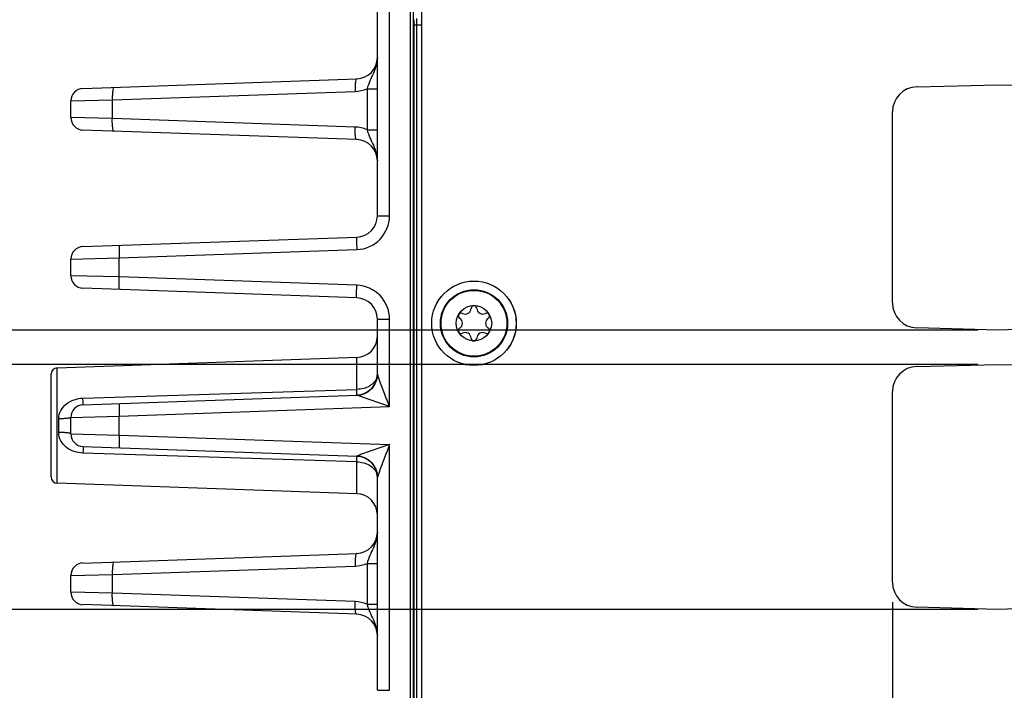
# Model space of a CAD drawing. Header units: inches. Extents: x 0 to 34, y 0 to 22.
# Tile 102 of 179: x 11.4 to 14.5, y 9.7 to 11.8. Entities that reach past the tile are written whole.
import ezdxf

# ---------------------------------------------------------------- set-up
doc = ezdxf.new("R2010")
doc.units = ezdxf.units.IN
doc.header["$LTSCALE"] = 1.87
doc.header["$MEASUREMENT"] = 0
doc.layers.get('0').update_dxf_attribs({"linetype": 'CONTINUOUS'})
doc.layers.add('COSMETIC', color=7, linetype='CONTINUOUS')
doc.layers.add('DIMENSIONS', color=7, linetype='CONTINUOUS')
doc.styles.get("Standard").update_dxf_attribs({"font": 'txt', "width": 0.8})
doc.dimstyles.new('DIMSTYLE_1', dxfattribs={"dimtxt": 0.125, "dimasz": 0.18, "dimexe": 0.125, "dimexo": 0.0625, "dimgap": 0.0625, "dimtad": 0, "dimtih": 1, "dimtoh": 1, "dimzin": 4, "dimdsep": 46, "dimtxsty": 'STANDARD', "dimblk": '_FILLED', "dimblk1": '_FILLED', "dimblk2": '_FILLED', "dimcen": 0.09, "dimadec": 0, "dimazin": 0, "dimtp": 0.001, "dimtm": 0.001, "dimtfac": 1, "dimtofl": 0, "dimtmove": 0, "dimatfit": 3, "dimldrblk": '_FILLED', "dimfxl": 1, "dimtolj": 1, "dimtzin": 4, "dimarcsym": 0})
doc.dimstyles.new('DIMSTYLE_2', dxfattribs={"dimtxt": 0.125, "dimasz": 0.18, "dimexe": 0.125, "dimexo": 0.0625, "dimgap": 0.0625, "dimtad": 0, "dimtih": 1, "dimtoh": 1, "dimzin": 4, "dimdsep": 46, "dimtxsty": 'STANDARD', "dimblk": '_FILLED', "dimblk1": '_FILLED', "dimblk2": '_FILLED', "dimcen": 0.09, "dimadec": 0, "dimazin": 0, "dimtp": 0.01, "dimtm": 0.01, "dimtfac": 1, "dimtofl": 0, "dimtmove": 0, "dimatfit": 3, "dimldrblk": '_FILLED', "dimfxl": 1, "dimtolj": 1, "dimtzin": 4, "dimarcsym": 0})

# ---------------------------------------------------------------- blocks, each defined once
blk = doc.blocks.new('_FILLED')
at = {"color": 0, "linetype": 'BYBLOCK'}
blk.add_solid([(0, 0), (-1, 0.174), (-1, -0.174)], dxfattribs=at)
blk = doc.blocks.new('*D6')
at = {"layer": 'DIMENSIONS', "color": 2, "linetype": 'CONTINUOUS'}
for p, q in [((14.1662, 10.006), (14.1662, 7.5811)), ((11.5917, 8.483), (11.5917, 7.5811)), ((11.5917, 7.7061), (12.254, 7.7061)), ((14.1662, 7.7061), (13.504, 7.7061))]:
    blk.add_line(p, q, dxfattribs=at)
at = {"layer": 'DIMENSIONS', "color": 2, "linetype": 'CONTINUOUS', "xscale": 0.18, "yscale": 0.18, "zscale": 0.18, "rotation": 180}
blk.add_blockref('_FILLED', (11.5917, 7.7061), dxfattribs=at)
at = {"layer": 'DIMENSIONS', "color": 2, "linetype": 'CONTINUOUS', "xscale": 0.18, "yscale": 0.18, "zscale": 0.18}
blk.add_blockref('_FILLED', (14.1662, 7.7061), dxfattribs=at)
at = {"layer": 'DIMENSIONS', "color": 2, "linetype": 'CONTINUOUS', "insert": (12.879, 7.7686), "char_height": 0.125, "width": 1.125, "attachment_point": 2, "line_spacing_factor": 0.9}
blk.add_mtext('2.57{\\Ftxt.shx;\\W1.000000;\\H0.125000; }[65.4]', dxfattribs=at)
blk = doc.blocks.new('*D7')
at = {"layer": 'DIMENSIONS', "color": 2, "linetype": 'CONTINUOUS'}
for p, q in [((14.1662, 10.006), (14.1662, 7.5811)), ((14.8274, 10.006), (14.8274, 7.5811)), ((14.1662, 7.7061), (13.8062, 7.7061)), ((14.8274, 7.7061), (15.3852, 7.7061))]:
    blk.add_line(p, q, dxfattribs=at)
at = {"layer": 'DIMENSIONS', "color": 2, "linetype": 'CONTINUOUS', "xscale": 0.18, "yscale": 0.18, "zscale": 0.18}
blk.add_blockref('_FILLED', (14.1662, 7.7061), dxfattribs=at)
at = {"layer": 'DIMENSIONS', "color": 2, "linetype": 'CONTINUOUS', "xscale": 0.18, "yscale": 0.18, "zscale": 0.18, "rotation": 180}
blk.add_blockref('_FILLED', (14.8274, 7.7061), dxfattribs=at)
at = {"layer": 'DIMENSIONS', "color": 2, "linetype": 'CONTINUOUS', "insert": (15.4477, 7.7686), "char_height": 0.125, "width": 1.025, "attachment_point": 1, "line_spacing_factor": 0.9}
blk.add_mtext('.66{\\Ftxt.shx;\\W1.000000;\\H0.125000; }[16.8]', dxfattribs=at)
blk = doc.blocks.new('*D8')
at = {"layer": 'DIMENSIONS', "color": 6, "linetype": 'CONTINUOUS'}
for p, q in [((14.4342, 9.9831), (10.6547, 9.9831)), ((10.7797, 9.9831), (10.7797, 9.3446)), ((10.7797, 8.4562), (10.7797, 9.0946)), ((12.6252, 8.4562), (10.6547, 8.4562))]:
    blk.add_line(p, q, dxfattribs=at)
at = {"layer": 'DIMENSIONS', "color": 6, "linetype": 'CONTINUOUS', "xscale": 0.18, "yscale": 0.18, "zscale": 0.18}
for p, rotation in [((10.7797, 9.9831), 90), ((10.7797, 8.4562), 270)]:
    blk.add_blockref('_FILLED', p, dxfattribs=dict(at, rotation=rotation))
at = {"layer": 'DIMENSIONS', "color": 6, "linetype": 'CONTINUOUS', "insert": (10.7797, 9.2821), "char_height": 0.125, "width": 1.125, "attachment_point": 2, "line_spacing_factor": 0.9}
blk.add_mtext('1.53{\\Ftxt.shx;\\W1.000000;\\H0.125000; }[38.8]', dxfattribs=at)
blk = doc.blocks.new('*D9')
at = {"layer": 'DIMENSIONS', "color": 2, "linetype": 'CONTINUOUS'}
for p, q in [((14.4342, 10.7514), (10.6547, 10.7514)), ((10.7797, 10.7514), (10.7797, 10.4923)), ((10.7797, 9.9831), (10.7797, 10.2423)), ((14.4342, 9.9831), (10.6547, 9.9831))]:
    blk.add_line(p, q, dxfattribs=at)
at = {"layer": 'DIMENSIONS', "color": 2, "linetype": 'CONTINUOUS', "xscale": 0.18, "yscale": 0.18, "zscale": 0.18}
for p, rotation in [((10.7797, 10.7514), 90), ((10.7797, 9.9831), 270)]:
    blk.add_blockref('_FILLED', p, dxfattribs=dict(at, rotation=rotation))
at = {"layer": 'DIMENSIONS', "color": 2, "linetype": 'CONTINUOUS', "insert": (10.7797, 10.4298), "char_height": 0.125, "width": 1.225, "attachment_point": 2, "line_spacing_factor": 0.9}
blk.add_mtext('2S.77{\\Ftxt.shx;\\W1.000000;\\H0.125000; }[19.5]', dxfattribs=at)
blk = doc.blocks.new('*D10')
at = {"layer": 'DIMENSIONS', "color": 2, "linetype": 'CONTINUOUS'}
for p, q in [((10.7797, 11.302), (10.6622, 11.302)), ((10.7797, 10.8591), (10.7797, 11.302)), ((14.4342, 10.8591), (10.6547, 10.8591)), ((14.4342, 10.7514), (10.6547, 10.7514)), ((10.7797, 10.7514), (10.7797, 10.3914))]:
    blk.add_line(p, q, dxfattribs=at)
at = {"layer": 'DIMENSIONS', "color": 2, "linetype": 'CONTINUOUS', "xscale": 0.18, "yscale": 0.18, "zscale": 0.18}
for p, rotation in [((10.7797, 10.8591), 270), ((10.7797, 10.7514), 90)]:
    blk.add_blockref('_FILLED', p, dxfattribs=dict(at, rotation=rotation))
at = {"layer": 'DIMENSIONS', "color": 2, "linetype": 'CONTINUOUS', "insert": (10.5997, 11.3645), "char_height": 0.125, "width": 0.925, "attachment_point": 3, "line_spacing_factor": 0.9}
blk.add_mtext('.11{\\Ftxt.shx;\\W1.000000;\\H0.125000; }[2.7]', dxfattribs=at)
blk = doc.blocks.new('*D21')
at = {"layer": 'DIMENSIONS', "color": 2, "linetype": 'CONTINUOUS'}
for p, q in [((14.4342, 9.9831), (10.6547, 9.9831)), ((10.7797, 9.9831), (10.7797, 9.3446)), ((10.7797, 8.4562), (10.7797, 9.0946)), ((12.6252, 8.4562), (10.6547, 8.4562))]:
    blk.add_line(p, q, dxfattribs=at)
at = {"layer": 'DIMENSIONS', "color": 2, "linetype": 'CONTINUOUS', "xscale": 0.18, "yscale": 0.18, "zscale": 0.18}
for p, rotation in [((10.7797, 9.9831), 90), ((10.7797, 8.4562), 270)]:
    blk.add_blockref('_FILLED', p, dxfattribs=dict(at, rotation=rotation))
at = {"layer": 'DIMENSIONS', "color": 2, "linetype": 'CONTINUOUS', "insert": (10.7797, 9.2821), "char_height": 0.125, "width": 1.125, "attachment_point": 2, "line_spacing_factor": 0.9}
blk.add_mtext('1.53{\\Ftxt.shx;\\W1.000000;\\H0.125000; }[38.8]', dxfattribs=at)
blk = doc.blocks.new('*D22')
at = {"layer": 'DIMENSIONS', "color": 2, "linetype": 'CONTINUOUS'}
for p, q in [((12.4108, 12.7546), (9.1547, 12.7546)), ((9.2797, 12.7546), (9.2797, 10.7304)), ((9.2797, 8.4562), (9.2797, 10.4804)), ((12.6252, 8.4562), (9.1547, 8.4562))]:
    blk.add_line(p, q, dxfattribs=at)
at = {"layer": 'DIMENSIONS', "color": 2, "linetype": 'CONTINUOUS', "xscale": 0.18, "yscale": 0.18, "zscale": 0.18}
for p, rotation in [((9.2797, 12.7546), 90), ((9.2797, 8.4562), 270)]:
    blk.add_blockref('_FILLED', p, dxfattribs=dict(at, rotation=rotation))
at = {"layer": 'DIMENSIONS', "color": 2, "linetype": 'CONTINUOUS', "insert": (9.2797, 10.6679), "char_height": 0.125, "width": 1.225, "attachment_point": 2, "line_spacing_factor": 0.9}
blk.add_mtext('4.30{\\Ftxt.shx;\\W1.000000;\\H0.125000; }[109.2]', dxfattribs=at)

msp = doc.modelspace()

# ---------------------------------------------------------------- linework, layer by layer
at = {"color": 7, "linetype": 'CONTINUOUS'}
for p, q in [((12.692, 9.2098), (12.692, 12.6628)), ((12.6547, 12.2797), (12.6547, 9.1942)), ((12.6649, 12.2789), (12.6649, 9.195)), ((12.5524, 11.2176), (12.5524, 11.8854)), ((12.5904, 11.2176), (12.5904, 11.8854)), ((12.6666, 11.8164), (12.6666, 9.2007)), ((12.6666, 11.8164), (12.6744, 11.8164)), ((12.6744, 11.8164), (12.6744, 9.2015)), ((12.6744, 11.8164), (12.692, 11.8164)), ((11.6297, 11.6168), (12.4878, 11.6468)), ((11.7219, 11.5809), (12.4823, 11.6074)), ((12.5198, 11.6157), (12.5198, 11.4873)), ((12.5198, 11.6157), (12.5524, 11.6157)), ((14.2429, 11.6218), (14.4967, 11.6284)), ((14.4967, 11.6284), (14.7507, 11.6218)), ((11.5917, 11.5774), (11.7219, 11.5809)), ((11.5917, 11.5255), (11.5917, 11.5774)), ((11.7219, 11.5221), (11.7219, 11.5809)), ((14.1662, 10.9445), (14.1662, 11.5431)), ((11.7219, 11.5221), (11.5917, 11.5255)), ((12.4823, 11.4956), (11.7219, 11.5221)), ((12.4878, 11.4562), (11.6297, 11.4862)), ((12.5198, 11.4873), (12.5524, 11.4873)), ((12.5524, 11.2176), (12.5904, 11.2176)), ((11.6297, 11.1207), (12.4878, 11.1507)), ((11.7437, 11.0854), (12.4878, 11.1113)), ((11.5917, 11.0814), (11.7437, 11.0854)), ((11.5917, 11.0295), (11.5917, 11.0814)), ((11.7437, 11.0255), (11.7437, 11.0854)), ((11.7437, 11.0255), (11.5917, 11.0295)), ((12.4878, 10.9995), (11.7437, 11.0255)), ((12.4878, 10.9602), (11.6297, 10.9901)), ((12.5524, 10.7215), (12.5524, 10.8933)), ((12.5524, 10.8933), (12.5904, 10.8933)), ((12.5904, 10.6189), (12.5904, 10.8933)), ((14.4967, 10.8591), (14.2429, 10.8658)), ((14.7507, 10.8658), (14.4967, 10.8591)), ((12.4878, 10.7728), (11.5487, 10.74)), ((12.4878, 10.673), (12.4878, 10.7728)), ((11.5487, 10.3787), (11.5487, 10.74)), ((14.2429, 10.7448), (14.4967, 10.7514)), ((14.4967, 10.7514), (14.7507, 10.7448)), ((11.5297, 10.3984), (11.5297, 10.7203)), ((12.5524, 10.7214), (12.5524, 10.7214)), ((11.6297, 10.6455), (12.4878, 10.673)), ((11.6297, 10.6247), (12.4878, 10.6546)), ((12.4995, 10.6504), (12.4879, 10.6546)), ((12.5904, 10.6189), (12.4995, 10.6504)), ((14.1662, 10.0685), (14.1662, 10.6661)), ((11.7437, 10.5893), (12.5904, 10.6189)), ((11.5917, 10.5853), (11.7437, 10.5893)), ((11.5917, 10.5334), (11.5917, 10.5853)), ((11.7437, 10.5294), (11.7437, 10.5893)), ((11.5537, 10.538), (11.5537, 10.5807)), ((11.5917, 10.5334), (11.7437, 10.5294)), ((11.7437, 10.5294), (12.5904, 10.4999)), ((11.6297, 10.4941), (12.4878, 10.4641)), ((12.5904, 10.4999), (12.4997, 10.4684)), ((12.5904, 9.7294), (12.5904, 10.4999)), ((12.4878, 10.4457), (11.6297, 10.4732)), ((12.4997, 10.4684), (12.4879, 10.4641)), ((12.4878, 10.4457), (12.488, 10.4555)), ((12.4878, 10.3459), (12.4878, 10.4457)), ((12.5524, 9.7294), (12.5524, 10.3973)), ((12.4878, 10.3459), (11.5487, 10.3787)), ((11.6297, 10.1286), (12.4878, 10.1586)), ((12.5198, 10.1275), (12.5198, 9.9991)), ((12.5198, 10.1275), (12.5524, 10.1275)), ((11.5917, 10.0893), (11.7219, 10.0927)), ((11.5917, 10.0373), (11.5917, 10.0893)), ((11.7219, 10.0927), (12.4823, 10.1192)), ((11.7219, 10.0339), (11.7219, 10.0927)), ((11.7219, 10.0339), (11.5917, 10.0373)), ((12.4823, 10.0074), (11.7219, 10.0339)), ((12.4878, 9.968), (11.6297, 9.998)), ((12.5198, 9.9991), (12.5524, 9.9991)), ((14.4967, 9.9831), (14.2429, 9.9898)), ((14.7507, 9.9898), (14.4967, 9.9831)), ((12.5524, 9.7294), (12.5904, 9.7294))]:
    msp.add_line(p, q, dxfattribs=at)
for radius in [0.1325, 0.1053, 0.1033, 0.0555]:
    msp.add_circle((12.855, 10.8803), radius, dxfattribs=at)
for centre, radius, start, end in [((13.506, 11.8173), 0.8395, 178.9793, 180.066), ((12.4854, 11.7136), 0.0669, 271.9973, 359.999), ((11.6311, 11.5774), 0.0394, 92, 180), ((14.2449, 11.5431), 0.0787, 91.5011, 180), ((11.6311, 11.5255), 0.0394, 180, 268), ((12.4854, 11.3893), 0.0669, 0.0038, 88.0027), ((12.4841, 11.2176), 0.1063, 272.0014, 359.9986), ((12.4854, 11.2176), 0.0669, 271.9993, 359.999), ((11.6311, 11.0814), 0.0394, 92.0018, 180.0001), ((11.6311, 11.0295), 0.0394, 180, 268), ((12.4841, 10.8933), 0.1063, 0.0014, 87.9986), ((12.4854, 10.8933), 0.0669, 0.001, 88.0007), ((12.8278, 10.9273), 0.0181, 241.6303, 358.3697), ((12.855, 10.9265), 0.00906, 1.6303, 178.3697), ((12.8821, 10.9273), 0.0181, 181.6303, 298.3697), ((14.2449, 10.9445), 0.0787, 180, 268.4989), ((12.8149, 10.9034), 0.00906, 61.6303, 238.3697), ((12.8007, 10.8803), 0.0181, 301.6303, 58.3697), ((12.895, 10.9034), 0.00906, 301.6303, 118.3697), ((12.9093, 10.8803), 0.0181, 121.6303, 238.3697), ((12.8149, 10.8571), 0.00906, 121.6303, 298.3697), ((12.895, 10.8571), 0.00906, 241.6303, 58.3697), ((12.4854, 10.8397), 0.0669, 272, 360), ((12.8278, 10.8332), 0.0181, 1.6303, 118.3697), ((12.855, 10.834), 0.00906, 181.6303, 358.3697), ((12.8821, 10.8332), 0.0181, 61.6303, 178.3697), ((11.5494, 10.7204), 0.0197, 92, 180), ((14.2449, 10.6661), 0.0787, 91.5011, 180), ((12.4854, 10.7215), 0.0669, 272, 360), ((11.7169, 10.6545), 0.7712, 0.6467, 1.376), ((11.6311, 10.5853), 0.0394, 92.0018, 180.0001), ((11.6311, 10.5334), 0.0394, 180, 267.9981), ((12.4854, 10.3972), 0.0669, 360, 88), ((11.5494, 10.3984), 0.0197, 180, 268), ((12.4854, 10.279), 0.0669, 0, 88), ((12.4854, 10.2255), 0.0669, 271.9973, 359.999), ((11.6311, 10.0893), 0.0394, 92, 180), ((14.2449, 10.0685), 0.0787, 180, 268.4989), ((11.6311, 10.0373), 0.0394, 180, 268), ((12.4854, 9.9011), 0.0669, 0.0038, 88.0027)]:
    msp.add_arc(centre, radius, start, end, dxfattribs=at)
for points, knots in [([(12.6751, 11.836), (12.675, 11.8359), (12.675, 11.8353), (12.6748, 11.8342), (12.6747, 11.8323), (12.6746, 11.8299), (12.6745, 11.827), (12.6744, 11.8224), (12.6744, 11.8188), (12.6744, 11.8164)], [0, 0, 0, 0, 0.024587, 0.084701, 0.178636, 0.303042, 0.453242, 0.62376, 1, 1, 1, 1]), ([(12.5524, 11.7136), (12.5524, 11.7051), (12.5497, 11.688), (12.54, 11.6642), (12.5285, 11.6407), (12.5224, 11.6242), (12.5198, 11.6157)], [0, 0, 0, 0, 0.245872, 0.492875, 0.742404, 1, 1, 1, 1]), ([(12.4878, 11.6468), (12.4873, 11.6467), (12.4861, 11.6457), (12.4845, 11.6418), (12.483, 11.6338), (12.4821, 11.6217), (12.4822, 11.6124), (12.4823, 11.6074)], [0, 0, 0, 0, 0.037517, 0.10062, 0.316173, 0.630711, 1, 1, 1, 1]), ([(11.7273, 11.6202), (11.7268, 11.6202), (11.7257, 11.6192), (11.724, 11.6153), (11.7226, 11.6073), (11.7217, 11.5951), (11.7217, 11.5859), (11.7219, 11.5809)], [0, 0, 0, 0, 0.037517, 0.10062, 0.316173, 0.630711, 1, 1, 1, 1]), ([(11.7273, 11.4828), (11.7268, 11.4828), (11.7257, 11.4838), (11.724, 11.4877), (11.7226, 11.4957), (11.7217, 11.5078), (11.7217, 11.5171), (11.7219, 11.5221)], [0, 0, 0, 0, 0.037517, 0.10062, 0.316173, 0.630711, 1, 1, 1, 1]), ([(12.4878, 11.4562), (12.4873, 11.4562), (12.4861, 11.4572), (12.4845, 11.4612), (12.483, 11.4692), (12.4821, 11.4813), (12.4822, 11.4906), (12.4823, 11.4956)], [0, 0, 0, 0, 0.037517, 0.10062, 0.316173, 0.630711, 1, 1, 1, 1]), ([(12.5198, 11.4873), (12.5224, 11.4788), (12.5285, 11.4623), (12.54, 11.4388), (12.5497, 11.415), (12.5524, 11.3978), (12.5524, 11.3893)], [0, 0, 0, 0, 0.257592, 0.507122, 0.754131, 1, 1, 1, 1]), ([(12.4878, 11.1507), (12.4877, 11.1507), (12.4876, 11.1503), (12.4875, 11.1498), (12.4874, 11.1489), (12.4873, 11.1469), (12.4872, 11.1436), (12.4872, 11.1388), (12.4872, 11.1329), (12.4874, 11.1236), (12.4876, 11.1164), (12.4878, 11.1113)], [0, 0, 0, 0, 0.005911, 0.020689, 0.044676, 0.077779, 0.170232, 0.29432, 0.445489, 0.618082, 1, 1, 1, 1]), ([(11.7437, 11.1247), (11.7437, 11.1247), (11.7436, 11.1244), (11.7435, 11.1239), (11.7434, 11.1229), (11.7433, 11.1209), (11.7432, 11.1176), (11.7432, 11.1128), (11.7432, 11.1069), (11.7433, 11.0977), (11.7436, 11.0904), (11.7437, 11.0854)], [0, 0, 0, 0, 0.005911, 0.020689, 0.044676, 0.077779, 0.170232, 0.29432, 0.445489, 0.618082, 1, 1, 1, 1]), ([(11.7437, 10.9861), (11.7437, 10.9861), (11.7436, 10.9865), (11.7435, 10.987), (11.7434, 10.988), (11.7433, 10.9899), (11.7432, 10.9932), (11.7432, 10.998), (11.7432, 11.0039), (11.7433, 11.0132), (11.7436, 11.0205), (11.7437, 11.0255)], [0, 0, 0, 0, 0.005911, 0.020689, 0.044676, 0.077779, 0.170232, 0.29432, 0.445489, 0.618082, 1, 1, 1, 1]), ([(12.4878, 10.9602), (12.4877, 10.9602), (12.4876, 10.9605), (12.4875, 10.961), (12.4874, 10.962), (12.4873, 10.9639), (12.4872, 10.9672), (12.4872, 10.9721), (12.4872, 10.9779), (12.4874, 10.9872), (12.4876, 10.9945), (12.4878, 10.9995)], [0, 0, 0, 0, 0.005911, 0.020689, 0.044676, 0.077779, 0.170232, 0.29432, 0.445489, 0.618082, 1, 1, 1, 1]), ([(12.5502, 10.7088), (12.5483, 10.7036), (12.542, 10.6935), (12.5273, 10.6823), (12.5086, 10.675), (12.4949, 10.6732), (12.4878, 10.673)], [0, 0, 0, 0, 0.217306, 0.456586, 0.720144, 1, 1, 1, 1]), ([(12.5524, 10.7215), (12.5524, 10.713), (12.5491, 10.6958), (12.5348, 10.6739), (12.5134, 10.6589), (12.4964, 10.6549), (12.4879, 10.6546)], [0, 0, 0, 0, 0.249966, 0.499909, 0.749905, 1, 1, 1, 1]), ([(12.5564, 10.7094), (12.5559, 10.7107), (12.555, 10.7133), (12.5537, 10.7169), (12.553, 10.7195), (12.5524, 10.721), (12.5524, 10.7215)], [0, 0, 0, 0, 0.344927, 0.649456, 0.88419, 1, 1, 1, 1]), ([(12.5904, 10.6189), (12.5844, 10.6344), (12.573, 10.6645), (12.5617, 10.6947), (12.5564, 10.7094)], [0, 0, 0, 0, 0.515622, 1, 1, 1, 1]), ([(11.5537, 10.5807), (11.5537, 10.5898), (11.5587, 10.6081), (11.5773, 10.629), (11.6021, 10.642), (11.6205, 10.6452), (11.6297, 10.6455)], [0, 0, 0, 0, 0.248904, 0.496099, 0.746238, 1, 1, 1, 1]), ([(11.6297, 10.6247), (11.6299, 10.6247), (11.6298, 10.6254), (11.63, 10.6262), (11.6299, 10.6281), (11.63, 10.6305), (11.63, 10.6335), (11.6299, 10.6386), (11.6298, 10.6427), (11.6297, 10.6455)], [0, 0, 0, 0, 0.018079, 0.069585, 0.15402, 0.270051, 0.415558, 0.588236, 1, 1, 1, 1]), ([(12.4878, 10.6546), (12.4878, 10.6546), (12.4878, 10.6549), (12.4879, 10.6553), (12.4879, 10.656), (12.488, 10.6574), (12.488, 10.6599), (12.488, 10.662), (12.488, 10.6632)], [0, 0, 0, 0, 0.017927, 0.066972, 0.147503, 0.259152, 0.573014, 1, 1, 1, 1]), ([(12.4879, 10.6546), (12.4878, 10.6546), (12.4878, 10.6546), (12.4878, 10.6546), (12.4878, 10.6546)], [0, 0, 0, 0, 0.51423, 1, 1, 1, 1]), ([(11.7437, 10.6286), (11.7437, 10.6286), (11.7436, 10.6283), (11.7435, 10.6278), (11.7434, 10.6268), (11.7433, 10.6249), (11.7432, 10.6216), (11.7432, 10.6168), (11.7432, 10.6109), (11.7433, 10.6016), (11.7436, 10.5943), (11.7437, 10.5893)], [0, 0, 0, 0, 0.005911, 0.020689, 0.044676, 0.077779, 0.170232, 0.29432, 0.445489, 0.618082, 1, 1, 1, 1]), ([(11.5917, 10.5853), (11.5917, 10.5849), (11.5906, 10.5841), (11.5885, 10.5835), (11.585, 10.5827), (11.5782, 10.5817), (11.5676, 10.5809), (11.5586, 10.5807), (11.5537, 10.5807)], [0, 0, 0, 0, 0.029497, 0.088976, 0.181222, 0.303662, 0.622222, 1, 1, 1, 1]), ([(11.6297, 10.4732), (11.6205, 10.4735), (11.6021, 10.4768), (11.5773, 10.4897), (11.5587, 10.5106), (11.5537, 10.529), (11.5537, 10.538)], [0, 0, 0, 0, 0.253754, 0.503877, 0.751085, 1, 1, 1, 1]), ([(11.5917, 10.5334), (11.5917, 10.5338), (11.5906, 10.5346), (11.5885, 10.5353), (11.585, 10.5361), (11.5782, 10.537), (11.5676, 10.5378), (11.5586, 10.538), (11.5537, 10.538)], [0, 0, 0, 0, 0.029496, 0.088974, 0.181221, 0.303661, 0.622221, 1, 1, 1, 1]), ([(11.7437, 10.5294), (11.7436, 10.5244), (11.7433, 10.5171), (11.7432, 10.5079), (11.7432, 10.502), (11.7432, 10.4972), (11.7433, 10.4939), (11.7434, 10.4919), (11.7435, 10.4909), (11.7436, 10.4904), (11.7437, 10.4901), (11.7437, 10.4901)], [0, 0, 0, 0, 0.381918, 0.554511, 0.70568, 0.829768, 0.922221, 0.955324, 0.979311, 0.994089, 1, 1, 1, 1]), ([(11.6297, 10.4941), (11.6299, 10.4941), (11.6298, 10.4933), (11.63, 10.4925), (11.6299, 10.4906), (11.63, 10.4882), (11.63, 10.4852), (11.6299, 10.4801), (11.6298, 10.4761), (11.6297, 10.4732)], [0, 0, 0, 0, 0.018085, 0.069599, 0.15404, 0.270076, 0.415583, 0.588258, 1, 1, 1, 1]), ([(12.5904, 10.4999), (12.5844, 10.4844), (12.573, 10.4543), (12.5617, 10.4242), (12.5565, 10.4096)], [0, 0, 0, 0, 0.515479, 1, 1, 1, 1]), ([(12.4879, 10.4641), (12.4878, 10.4641), (12.4878, 10.4641), (12.4878, 10.4641), (12.4878, 10.4641)], [0, 0, 0, 0, 0.513565, 1, 1, 1, 1]), ([(12.488, 10.4555), (12.488, 10.4567), (12.488, 10.4589), (12.488, 10.4613), (12.4879, 10.4627), (12.4879, 10.4635), (12.4878, 10.4638), (12.4878, 10.4641), (12.4878, 10.4641)], [0, 0, 0, 0, 0.426991, 0.740859, 0.852514, 0.93305, 0.982096, 1, 1, 1, 1]), ([(12.4879, 10.4641), (12.4964, 10.4638), (12.5134, 10.4599), (12.5348, 10.4449), (12.5491, 10.423), (12.5524, 10.4058), (12.5524, 10.3973)], [0, 0, 0, 0, 0.250095, 0.500091, 0.750034, 1, 1, 1, 1]), ([(12.4878, 10.4457), (12.4949, 10.4455), (12.5086, 10.4437), (12.5273, 10.4365), (12.542, 10.4252), (12.5483, 10.4151), (12.5502, 10.41)], [0, 0, 0, 0, 0.27983, 0.543383, 0.782679, 1, 1, 1, 1]), ([(12.5565, 10.4096), (12.556, 10.4082), (12.555, 10.4055), (12.5537, 10.4019), (12.553, 10.3992), (12.5524, 10.3978), (12.5524, 10.3973)], [0, 0, 0, 0, 0.344448, 0.648926, 0.88406, 1, 1, 1, 1]), ([(12.5524, 10.2255), (12.5524, 10.217), (12.5497, 10.1998), (12.54, 10.176), (12.5285, 10.1525), (12.5224, 10.136), (12.5198, 10.1275)], [0, 0, 0, 0, 0.245872, 0.492875, 0.742404, 1, 1, 1, 1]), ([(12.4878, 10.1586), (12.4873, 10.1586), (12.4861, 10.1576), (12.4845, 10.1536), (12.483, 10.1456), (12.4821, 10.1335), (12.4822, 10.1242), (12.4823, 10.1192)], [0, 0, 0, 0, 0.037517, 0.10062, 0.316173, 0.630711, 1, 1, 1, 1]), ([(11.7273, 10.132), (11.7268, 10.132), (11.7257, 10.131), (11.724, 10.1271), (11.7226, 10.1191), (11.7217, 10.1069), (11.7217, 10.0977), (11.7219, 10.0927)], [0, 0, 0, 0, 0.037517, 0.10062, 0.316173, 0.630711, 1, 1, 1, 1]), ([(11.7273, 9.9946), (11.7268, 9.9946), (11.7257, 9.9956), (11.724, 9.9995), (11.7226, 10.0075), (11.7217, 10.0197), (11.7217, 10.0289), (11.7219, 10.0339)], [0, 0, 0, 0, 0.037517, 0.10062, 0.316173, 0.630711, 1, 1, 1, 1]), ([(12.4878, 9.968), (12.4873, 9.9681), (12.4861, 9.9691), (12.4845, 9.973), (12.483, 9.981), (12.4821, 9.9931), (12.4822, 10.0024), (12.4823, 10.0074)], [0, 0, 0, 0, 0.037517, 0.10062, 0.316173, 0.630711, 1, 1, 1, 1]), ([(12.5198, 9.9991), (12.5224, 9.9906), (12.5285, 9.9741), (12.54, 9.9506), (12.5497, 9.9268), (12.5524, 9.9097), (12.5524, 9.9011)], [0, 0, 0, 0, 0.257592, 0.507122, 0.754131, 1, 1, 1, 1])]:
    msp.add_open_spline(points, degree=3, knots=knots, dxfattribs=at)
for points in [[(12.4823, 11.6074), (12.4951, 11.6079), (12.508, 11.6107), (12.5198, 11.6157)], [(12.5198, 11.4873), (12.508, 11.4923), (12.4951, 11.4951), (12.4823, 11.4956)], [(12.5524, 10.7215), (12.5524, 10.7172), (12.5516, 10.7129), (12.5502, 10.7088)], [(12.5502, 10.41), (12.5516, 10.4059), (12.5524, 10.4015), (12.5524, 10.3972)], [(12.4823, 10.1192), (12.4951, 10.1197), (12.508, 10.1225), (12.5198, 10.1275)], [(12.5198, 9.9991), (12.508, 10.0041), (12.4951, 10.0069), (12.4823, 10.0074)]]:
    msp.add_open_spline(points, degree=3, dxfattribs=at)
at = {"layer": 'COSMETIC', "color": 7, "linetype": 'CONTINUOUS'}
msp.add_circle((12.855, 10.8803), 0.1323, dxfattribs=at)

# ---------------------------------------------------------------- dimensions: what is measured, and where the dimension line sits
at = {"layer": 'DIMENSIONS', "color": 2, "linetype": 'CONTINUOUS'}
for base, p1, p2, angle, dimstyle, picture, middle in [((9.2797, 12.7546), (12.6877, 8.4562), (12.4733, 12.7546), 90, 'DIMSTYLE_1', '*D22', (9.2797, 10.6054)), ((10.7797, 10.8591), (14.4967, 10.7514), (14.4967, 10.8591), 90, 'DIMSTYLE_2', '*D10', (10.1372, 11.302)), ((11.5917, 7.7061), (14.1662, 10.0685), (11.5917, 8.5455), 180, 'DIMSTYLE_2', '*D6', (12.879, 7.7061)), ((10.7797, 9.9831), (12.6877, 8.4562), (14.4967, 9.9831), 90, 'DIMSTYLE_1', '*D21', (10.7797, 9.2196))]:
    dim = msp.add_linear_dim(base=base, p1=p1, p2=p2, angle=angle, dimstyle=dimstyle, dxfattribs=at)
    dim.commit()
    dim.dimension.update_dxf_attribs({"geometry": picture, "text_midpoint": middle, "dimtype": 160})
dim = msp.add_linear_dim(base=(10.7797, 10.7514), p1=(14.4967, 9.9831), p2=(14.4967, 10.7514), angle=90, text='2S<>', dimstyle='DIMSTYLE_2', dxfattribs=at)
dim.commit()
dim.dimension.update_dxf_attribs({"geometry": '*D9', "text_midpoint": (10.7797, 10.3673), "dimtype": 160})
dim = msp.add_linear_dim(base=(14.8274, 7.7061), p1=(14.1662, 10.0685), p2=(14.8274, 10.0685), dimstyle='DIMSTYLE_2', dxfattribs=at)
dim.commit()
dim.dimension.update_dxf_attribs({"geometry": '*D7', "text_midpoint": (15.9602, 7.7061), "dimtype": 160})
at = {"layer": 'DIMENSIONS', "color": 6, "linetype": 'CONTINUOUS'}
dim = msp.add_linear_dim(base=(10.7797, 9.9831), p1=(12.6877, 8.4562), p2=(14.4967, 9.9831), angle=90, dimstyle='DIMSTYLE_2', dxfattribs=at)
dim.commit()
dim.dimension.update_dxf_attribs({"geometry": '*D8', "text_midpoint": (10.7797, 9.2196), "dimtype": 160})

doc.saveas('drawing.dxf')
